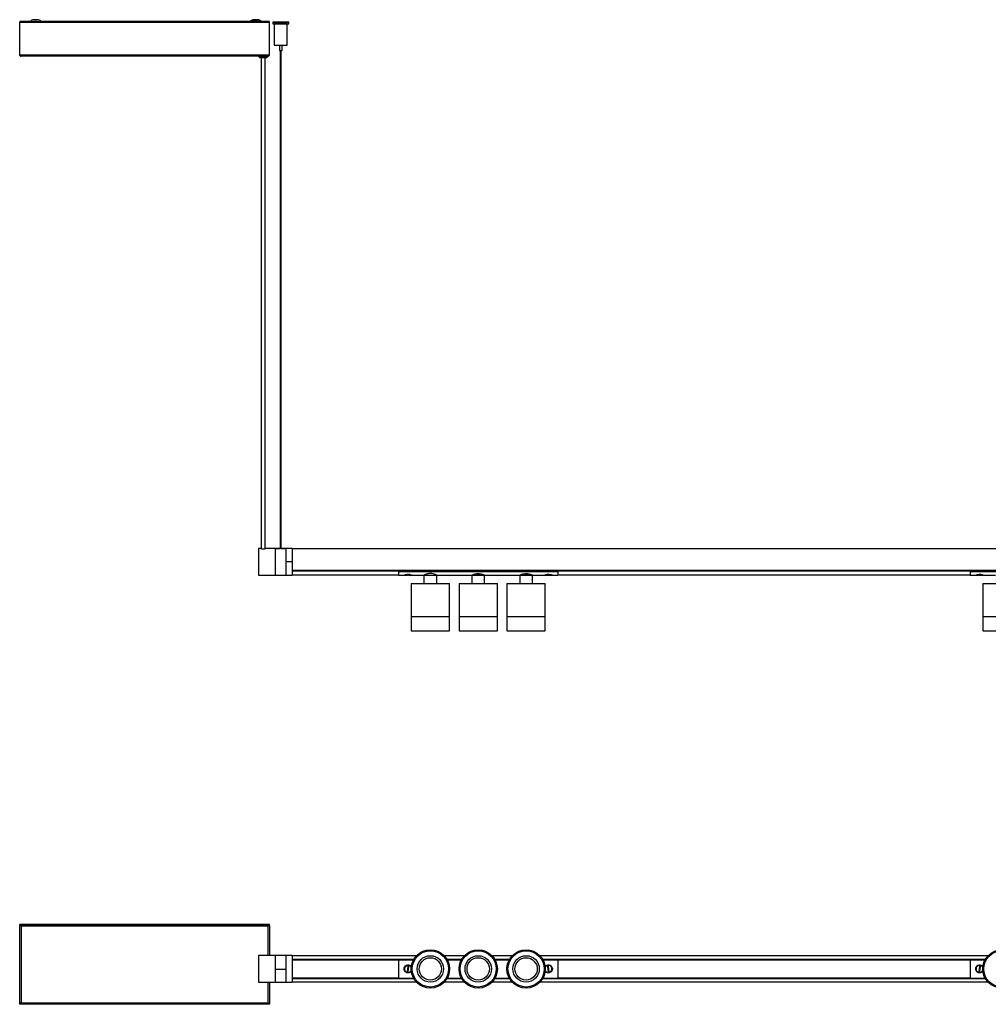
# Model space of a CAD drawing. Header units: millimetres. Extents: x 45 to 3063, y 649 to 1575.
# Tile 1 of 5: x 45 to 956, y 649 to 1575. Entities that reach past the tile are written whole.
import ezdxf

# ---------------------------------------------------------------- set-up
doc = ezdxf.new("R2010")
doc.units = ezdxf.units.MM

msp = doc.modelspace()

# ---------------------------------------------------------------- linework, layer by layer
at = {"color": 7, "linetype": 'Continuous', "lineweight": 25}
for p, q in [((45.48, 1573.38), (45.48, 1573.39)), ((55.03, 1573.39), (45.48, 1573.39)), ((55.04, 1573.39), (45.48, 1573.39)), ((45.48, 1573.39), (45.48, 1573.39)), ((46.28, 1573.38), (45.48, 1573.38)), ((45.48, 1573.38), (45.48, 1572.74)), ((45.48, 1572.74), (280.48, 1572.74)), ((45.48, 1572.73), (45.48, 1572.74)), ((46.28, 1572.74), (45.48, 1572.74)), ((45.48, 1572.74), (45.48, 1572.74)), ((45.48, 1542.13), (45.48, 1572.73)), ((45.48, 1572.73), (280.48, 1572.73)), ((46.28, 1573.38), (46.28, 1572.74)), ((46.28, 1572.74), (46.28, 1572.74)), ((50.48, 1573.17), (48.48, 1573.15)), ((48.48, 1572.74), (48.48, 1573.15)), ((50.48, 1573.17), (54.74, 1573.17)), ((53.68, 1572.86), (53.69, 1572.86)), ((261.73, 1573.39), (65.92, 1573.39)), ((261.72, 1573.39), (65.93, 1573.39)), ((66.22, 1573.17), (113.98, 1573.17)), ((113.98, 1573.17), (113.98, 1573.15)), ((113.98, 1573.15), (114.48, 1573.15)), ((114.48, 1573.15), (114.48, 1573.16)), ((134.48, 1573.16), (114.48, 1573.16)), ((134.48, 1573.16), (134.48, 1573.15)), ((134.48, 1573.15), (134.98, 1573.15)), ((134.98, 1573.15), (134.98, 1573.17)), ((134.98, 1573.17), (261.26, 1573.17)), ((260.68, 1573.08), (260.69, 1573.09)), ((260.69, 1573.08), (260.68, 1573.08)), ((280.48, 1573.39), (273.22, 1573.39)), ((280.48, 1573.39), (273.23, 1573.39)), ((273.79, 1573.17), (275.48, 1573.17)), ((274.27, 1573.08), (274.27, 1573.08)), ((277.48, 1573.15), (275.48, 1573.17)), ((277.48, 1573.15), (277.48, 1572.74)), ((279.68, 1573.38), (280.48, 1573.38)), ((279.68, 1572.74), (279.68, 1573.38)), ((279.68, 1572.74), (279.68, 1572.74)), ((279.68, 1572.74), (280.48, 1572.74)), ((280.48, 1573.38), (280.48, 1573.39)), ((280.48, 1573.39), (280.48, 1573.39)), ((280.48, 1572.74), (280.48, 1573.38)), ((280.48, 1572.73), (280.48, 1572.74)), ((280.48, 1572.74), (280.48, 1572.74)), ((280.48, 1542.13), (280.48, 1572.73)), ((283.44, 1572.86), (283.44, 1571.36)), ((284.94, 1571.26), (284.94, 1551.26)), ((290.44, 1572.86), (290.44, 1572.84)), ((291.44, 1572.84), (291.44, 1572.86)), ((295.24, 1571.23), (295.24, 1571.3)), ((296.94, 1551.26), (296.94, 1571.26)), ((298.44, 1571.36), (298.44, 1572.86)), ((289.69, 1551.21), (289.69, 1546.26)), ((290.44, 1546.25), (290.44, 1077.82)), ((291.44, 1077.82), (291.44, 1546.25)), ((292.19, 1546.26), (292.19, 1551.21)), ((45.48, 1542.13), (280.48, 1542.13)), ((279.08, 1540.74), (46.88, 1540.74)), ((270.48, 1540.74), (270.48, 1540.56)), ((272.48, 1539.54), (272.48, 1077.84)), ((276.48, 1077.84), (276.48, 1539.54)), ((278.48, 1540.56), (278.48, 1540.74)), ((272.25, 1077.89), (269.98, 1077.89)), ((269.98, 1077.89), (269.98, 1052.89)), ((285.83, 1077.89), (276.71, 1077.89)), ((286.64, 1077.89), (285.83, 1077.89)), ((285.83, 1077.89), (285.83, 1052.89)), ((285.83, 1077.89), (285.83, 1077.88)), ((285.83, 1077.88), (285.83, 1052.89)), ((285.83, 1077.88), (286.51, 1077.88)), ((286.51, 1077.86), (286.51, 1077.88)), ((286.51, 1077.88), (286.51, 1077.88)), ((287.24, 1077.88), (290.44, 1077.88)), ((287.24, 1077.88), (287.3, 1077.82)), ((294.42, 1077.82), (287.24, 1077.82)), ((291.44, 1077.88), (294.42, 1077.88)), ((294.36, 1077.82), (294.42, 1077.88)), ((295.83, 1077.89), (295.02, 1077.89)), ((295.15, 1077.88), (295.15, 1077.86)), ((295.15, 1077.88), (295.83, 1077.88)), ((295.15, 1077.88), (295.15, 1077.88)), ((301.68, 1077.89), (295.83, 1077.89)), ((295.83, 1077.89), (295.83, 1077.88)), ((295.83, 1077.89), (295.83, 1065.37)), ((295.83, 1077.88), (295.83, 1052.89)), ((301.68, 1077.89), (301.68, 1065.37)), ((2801.68, 1077.64), (301.68, 1077.64)), ((301.68, 1065.37), (295.83, 1065.37)), ((295.83, 1065.37), (295.83, 1052.89)), ((301.68, 1065.37), (301.68, 1052.89)), ((301.68, 1057.2), (2801.68, 1057.2)), ((2801.68, 1057.13), (301.68, 1057.13)), ((301.68, 1056.9), (401.68, 1056.9)), ((401.68, 1056.53), (301.68, 1056.53)), ((401.68, 1057.13), (401.68, 1057.11)), ((401.68, 1056.32), (401.68, 1057.11)), ((401.68, 1057.11), (551.68, 1057.11)), ((401.68, 1057.11), (403.18, 1057.11)), ((401.68, 1056.32), (551.68, 1056.32)), ((401.68, 1056.32), (401.68, 1052.89)), ((403.18, 1057.13), (403.18, 1057.11)), ((404.68, 1057.13), (404.68, 1057.11)), ((407.23, 1057.13), (407.23, 1057.11)), ((408.55, 1057.13), (408.58, 1057.11)), ((413.28, 1057.13), (413.28, 1057.11)), ((413.28, 1057.11), (535.18, 1057.11)), ((535.18, 1057.13), (535.18, 1057.11)), ((537.3, 1057.13), (537.3, 1057.11)), ((537.93, 1057.11), (537.93, 1057.13)), ((539.23, 1057.13), (539.23, 1057.11)), ((539.99, 1057.13), (540.02, 1057.11)), ((545.28, 1057.13), (545.28, 1057.11)), ((545.28, 1057.11), (551.68, 1057.11)), ((551.68, 1057.13), (551.68, 1057.11)), ((551.68, 1056.32), (551.68, 1057.11)), ((551.68, 1056.9), (939.18, 1056.9)), ((939.18, 1056.53), (551.68, 1056.53)), ((551.68, 1056.32), (551.68, 1052.89)), ((939.18, 1057.13), (939.18, 1057.11)), ((939.18, 1056.32), (939.18, 1057.11)), ((939.18, 1057.11), (1089.18, 1057.11)), ((939.18, 1057.11), (940.68, 1057.11)), ((939.18, 1056.32), (1089.18, 1056.32)), ((939.18, 1056.32), (939.18, 1052.89)), ((940.68, 1057.13), (940.68, 1057.11)), ((942.18, 1057.13), (942.18, 1057.11)), ((944.73, 1057.13), (944.73, 1057.11)), ((946.05, 1057.13), (946.08, 1057.11)), ((950.78, 1057.13), (950.78, 1057.11)), ((950.78, 1057.11), (1072.68, 1057.11)), ((269.98, 1052.89), (285.83, 1052.89)), ((285.83, 1052.89), (295.83, 1052.89)), ((295.83, 1052.89), (301.68, 1052.89)), ((301.68, 1053.19), (401.68, 1053.19)), ((401.68, 1052.89), (406.93, 1052.89)), ((407.5, 1052.97), (410.18, 1052.97)), ((411.48, 1053.22), (410.49, 1053.22)), ((411.18, 1052.97), (413.91, 1052.97)), ((414.38, 1052.89), (425.68, 1052.89)), ((425.68, 1052.89), (425.68, 1044.89)), ((425.68, 1052.89), (437.68, 1052.89)), ((425.68, 1052.89), (437.68, 1052.89)), ((437.68, 1044.89), (437.68, 1052.89)), ((437.68, 1052.89), (470.68, 1052.89)), ((470.68, 1052.89), (470.68, 1044.89)), ((470.68, 1052.89), (482.68, 1052.89)), ((482.68, 1052.89), (470.68, 1052.89)), ((482.68, 1044.89), (482.68, 1052.89)), ((482.68, 1052.89), (515.68, 1052.89)), ((515.68, 1052.89), (515.68, 1044.89)), ((515.68, 1052.89), (521.54, 1052.89)), ((527.68, 1052.89), (515.68, 1052.89)), ((521.54, 1052.89), (527.68, 1052.89)), ((527.68, 1044.89), (527.68, 1052.89)), ((527.68, 1052.89), (538.93, 1052.89)), ((539.45, 1052.97), (542.18, 1052.97)), ((542.91, 1053.22), (541.91, 1053.22)), ((543.18, 1052.97), (545.87, 1052.97)), ((546.38, 1052.89), (551.68, 1052.89)), ((551.68, 1053.19), (939.18, 1053.19)), ((939.18, 1052.89), (944.43, 1052.89)), ((945, 1052.97), (947.68, 1052.97)), ((948.98, 1053.22), (947.99, 1053.22)), ((948.68, 1052.97), (951.41, 1052.97)), ((951.88, 1052.89), (963.18, 1052.89)), ((413.68, 1044.89), (413.68, 1014.09)), ((413.68, 1044.89), (449.68, 1044.89)), ((449.68, 1014.09), (449.68, 1044.89)), ((458.68, 1044.89), (458.68, 1014.09)), ((458.68, 1044.89), (494.68, 1044.89)), ((494.68, 1014.09), (494.68, 1044.89)), ((503.68, 1044.89), (503.68, 1014.09)), ((503.68, 1044.89), (521.27, 1044.89)), ((521.27, 1044.89), (539.68, 1044.89)), ((539.68, 1014.09), (539.68, 1044.89)), ((951.18, 1044.89), (951.18, 1014.09)), ((951.18, 1044.89), (987.18, 1044.89)), ((413.68, 1014.09), (413.68, 1000.59)), ((413.68, 1014.09), (449.68, 1014.09)), ((413.68, 1014.09), (449.68, 1014.09)), ((449.68, 1000.59), (449.68, 1014.09)), ((458.68, 1014.09), (458.68, 1000.59)), ((458.68, 1014.09), (476.59, 1014.09)), ((458.68, 1014.09), (494.68, 1014.09)), ((476.59, 1014.09), (494.68, 1014.09)), ((494.68, 1000.59), (494.68, 1014.09)), ((503.68, 1014.09), (503.68, 1000.59)), ((503.68, 1014.09), (539.68, 1014.09)), ((503.68, 1014.09), (521.27, 1014.09)), ((521.27, 1014.09), (539.68, 1014.09)), ((539.68, 1000.59), (539.68, 1014.09)), ((951.18, 1014.09), (951.18, 1000.59)), ((951.18, 1014.09), (987.18, 1014.09)), ((951.18, 1014.09), (987.18, 1014.09)), ((413.68, 1000.59), (449.68, 1000.59)), ((458.68, 1000.59), (476.59, 1000.59)), ((476.59, 1000.59), (494.68, 1000.59)), ((503.68, 1000.59), (539.68, 1000.59)), ((951.18, 1000.59), (987.18, 1000.59)), ((45.48, 724.65), (280.48, 724.65)), ((45.48, 724.38), (45.48, 724.65)), ((45.48, 724.38), (280.48, 724.38)), ((45.48, 724.38), (45.48, 723.58)), ((45.99, 723.48), (45.48, 723.48)), ((45.48, 650.28), (45.48, 723.48)), ((279.08, 722.96), (46.88, 722.96)), ((46.88, 722.96), (46.88, 650.77)), ((279.08, 722.97), (279.08, 722.96)), ((279.08, 695.15), (279.08, 722.96)), ((279.99, 723.48), (280.48, 723.48)), ((280.48, 724.38), (280.48, 724.65)), ((280.48, 723.58), (280.48, 724.38)), ((280.48, 723.48), (280.48, 695.15)), ((285.83, 695.15), (269.98, 695.15)), ((269.98, 695.15), (269.98, 670.15)), ((295.83, 695.15), (285.83, 695.15)), ((285.83, 695.15), (285.83, 670.15)), ((285.83, 695.15), (285.83, 682.13)), ((295.83, 695.15), (295.83, 682.13)), ((301.68, 695.15), (295.83, 695.15)), ((295.83, 695.15), (295.83, 670.15)), ((301.68, 695.15), (301.68, 670.15)), ((418.49, 694.9), (301.68, 694.9)), ((463.49, 694.9), (444.87, 694.9)), ((508.49, 694.9), (489.87, 694.9)), ((955.99, 694.9), (534.87, 694.9)), ((301.68, 691.76), (416.15, 691.76)), ((416.07, 691.61), (301.68, 691.61)), ((301.68, 691.6), (416.06, 691.6)), ((415.95, 691.4), (301.68, 691.4)), ((301.68, 691.2), (401.68, 691.2)), ((401.68, 691.04), (301.68, 691.04)), ((401.68, 691.25), (415.87, 691.25)), ((401.68, 691.25), (401.68, 674.05)), ((408.74, 685.74), (408.85, 685.57)), ((410.49, 685.19), (409.88, 680.23)), ((411.48, 685.07), (410.49, 685.19)), ((413.31, 685.19), (413.16, 685.05)), ((447.2, 691.76), (461.15, 691.76)), ((461.07, 691.61), (447.29, 691.61)), ((447.3, 691.6), (461.06, 691.6)), ((460.95, 691.4), (447.41, 691.4)), ((447.49, 691.25), (460.87, 691.25)), ((492.2, 691.76), (506.15, 691.76)), ((506.07, 691.61), (492.29, 691.61)), ((492.3, 691.6), (506.06, 691.6)), ((505.95, 691.4), (492.41, 691.4)), ((492.49, 691.25), (505.87, 691.25)), ((537.2, 691.76), (953.65, 691.76)), ((953.57, 691.61), (537.29, 691.61)), ((537.3, 691.6), (953.56, 691.6)), ((953.45, 691.4), (537.41, 691.4)), ((537.49, 691.25), (551.68, 691.25)), ((540.23, 685.08), (540.09, 685.22)), ((542.91, 685.19), (541.91, 685.08)), ((541.91, 685.08), (542.45, 680.11)), ((543.45, 680.22), (542.91, 685.19)), ((544.55, 685.55), (544.66, 685.72)), ((551.68, 691.25), (551.68, 674.05)), ((551.68, 691.2), (939.18, 691.2)), ((939.18, 691.04), (551.68, 691.04)), ((939.18, 691.25), (953.37, 691.25)), ((939.18, 691.25), (939.18, 674.05)), ((946.24, 685.74), (946.35, 685.57)), ((947.99, 685.19), (947.38, 680.23)), ((948.98, 685.07), (947.99, 685.19)), ((950.81, 685.19), (950.66, 685.05)), ((295.83, 682.13), (285.83, 682.13)), ((285.83, 682.13), (285.83, 670.15)), ((295.83, 682.13), (295.83, 680.71)), ((408.2, 680.25), (408.05, 680.12)), ((409.88, 680.23), (410.87, 680.11)), ((410.87, 680.11), (411.48, 685.07)), ((412.51, 679.73), (412.62, 679.56)), ((540.7, 679.59), (540.81, 679.75)), ((542.45, 680.11), (543.45, 680.22)), ((545.27, 680.08), (545.13, 680.22)), ((945.7, 680.25), (945.55, 680.12)), ((947.38, 680.23), (948.37, 680.11)), ((948.37, 680.11), (948.98, 685.07)), ((950.01, 679.73), (950.12, 679.56)), ((269.98, 670.15), (285.83, 670.15)), ((279.08, 650.77), (279.08, 670.15)), ((280.48, 670.15), (280.48, 650.28)), ((285.83, 670.15), (295.83, 670.15)), ((295.83, 670.15), (301.68, 670.15)), ((301.68, 674.26), (401.68, 674.26)), ((401.68, 674.1), (301.68, 674.1)), ((301.68, 673.9), (415.95, 673.9)), ((416.06, 673.7), (301.68, 673.7)), ((301.68, 673.69), (416.07, 673.69)), ((416.15, 673.54), (301.68, 673.54)), ((301.68, 670.4), (418.49, 670.4)), ((401.68, 674.05), (415.87, 674.05)), ((444.87, 670.4), (463.49, 670.4)), ((461.15, 673.54), (447.2, 673.54)), ((447.29, 673.69), (461.07, 673.69)), ((461.06, 673.7), (447.3, 673.7)), ((447.41, 673.9), (460.95, 673.9)), ((447.49, 674.05), (460.87, 674.05)), ((489.87, 670.4), (508.49, 670.4)), ((506.15, 673.54), (492.2, 673.54)), ((492.29, 673.69), (506.07, 673.69)), ((506.06, 673.7), (492.3, 673.7)), ((492.41, 673.9), (505.95, 673.9)), ((492.49, 674.05), (505.87, 674.05)), ((534.87, 670.4), (955.99, 670.4)), ((953.65, 673.54), (537.2, 673.54)), ((537.29, 673.69), (953.57, 673.69)), ((953.56, 673.7), (537.3, 673.7)), ((537.41, 673.9), (953.45, 673.9)), ((537.49, 674.05), (551.68, 674.05)), ((551.68, 674.26), (939.18, 674.26)), ((939.18, 674.1), (551.68, 674.1)), ((939.18, 674.05), (953.37, 674.05)), ((45.96, 650.28), (45.48, 650.28)), ((45.48, 649.38), (45.48, 650.18)), ((280.48, 649.38), (45.48, 649.38)), ((46.88, 650.77), (279.08, 650.77)), ((279.98, 650.28), (280.48, 650.28)), ((280.48, 650.18), (280.48, 649.38))]:
    msp.add_line(p, q, dxfattribs=at)
at = {"color": 7, "linetype": 'Continuous', "lineweight": 25, "flags": 128}
for points in [[(57.74, 1574.91), (57.93, 1574.92), (58.46, 1574.92), (59.26, 1574.93), (60.23, 1574.93), (61.23, 1574.93), (62.13, 1574.93), (62.81, 1574.92), (63.17, 1574.91), (63.17, 1574.9), (62.81, 1574.89), (62.13, 1574.89), (61.23, 1574.88), (60.23, 1574.88), (59.26, 1574.89), (58.46, 1574.89), (57.93, 1574.9), (57.74, 1574.91)], [(264.74, 1575.13), (264.93, 1575.14), (265.46, 1575.14), (266.26, 1575.15), (267.23, 1575.15), (268.23, 1575.15), (269.13, 1575.15), (269.81, 1575.14), (270.17, 1575.13), (270.17, 1575.12), (269.81, 1575.12), (269.13, 1575.11), (268.23, 1575.11), (267.23, 1575.1), (266.26, 1575.11), (265.46, 1575.11), (264.93, 1575.12), (264.74, 1575.13)], [(264.74, 1574.69), (264.93, 1574.69), (265.46, 1574.7), (266.26, 1574.71), (267.23, 1574.71), (268.23, 1574.71), (269.13, 1574.7), (269.81, 1574.7), (270.17, 1574.69), (270.17, 1574.68), (269.81, 1574.67), (269.13, 1574.67), (268.23, 1574.66), (267.23, 1574.66), (266.26, 1574.66), (265.46, 1574.67), (264.93, 1574.68), (264.74, 1574.69)], [(53.69, 1572.86), (53.86, 1572.87), (54.04, 1572.88)], [(65.98, 1573.34), (65.98, 1573.34), (65.8, 1573.32), (65.25, 1573.31), (64.37, 1573.3), (63.23, 1573.29), (61.9, 1573.29), (60.48, 1573.29), (59.05, 1573.29), (57.73, 1573.29), (56.59, 1573.3), (55.71, 1573.31), (55.16, 1573.32), (54.97, 1573.34), (54.97, 1573.34)], [(74.05, 1573.09), (74.22, 1573.09), (74.68, 1573.1), (75.37, 1573.1), (76.18, 1573.1), (76.99, 1573.1), (77.68, 1573.1), (78.14, 1573.09), (78.3, 1573.09), (78.14, 1573.08), (77.68, 1573.07), (76.99, 1573.07), (76.18, 1573.07), (75.37, 1573.07), (74.68, 1573.07), (74.22, 1573.08), (74.05, 1573.09)], [(94.05, 1573.02), (94.22, 1573.02), (94.68, 1573.03), (95.37, 1573.03), (96.18, 1573.03), (96.99, 1573.03), (97.68, 1573.03), (98.14, 1573.02), (98.3, 1573.02), (98.14, 1573.01), (97.68, 1573), (96.99, 1573), (96.18, 1573), (95.37, 1573), (94.68, 1573), (94.22, 1573.01), (94.05, 1573.02)], [(262.51, 1573.54), (262.16, 1573.55), (261.97, 1573.56)], [(272.98, 1573.12), (272.98, 1573.12), (272.8, 1573.1), (272.25, 1573.09), (271.37, 1573.08), (270.23, 1573.07), (268.9, 1573.07), (267.48, 1573.07), (266.05, 1573.07), (264.73, 1573.07), (263.59, 1573.08), (262.71, 1573.09), (262.16, 1573.1), (261.97, 1573.12)], [(272.98, 1573.56), (272.98, 1573.56), (272.8, 1573.55), (272.45, 1573.54)], [(290.95, 1572.79), (289.34, 1572.79), (287.8, 1572.8), (286.41, 1572.8), (285.23, 1572.81), (284.32, 1572.83), (283.72, 1572.84), (283.45, 1572.85), (283.54, 1572.87), (283.97, 1572.88), (284.73, 1572.89), (285.77, 1572.91), (287.06, 1572.91), (288.53, 1572.92), (290.12, 1572.92), (291.74, 1572.92), (293.32, 1572.92), (294.8, 1572.91), (296.09, 1572.91), (297.14, 1572.9), (297.9, 1572.88), (298.34, 1572.87), (298.43, 1572.85), (298.17, 1572.84), (297.57, 1572.83), (296.66, 1572.81), (295.49, 1572.8), (294.1, 1572.8), (292.57, 1572.79), (290.95, 1572.79)], [(286.64, 1571.29), (285.74, 1571.28), (285.16, 1571.27), (284.94, 1571.26), (285.1, 1571.25), (285.63, 1571.23), (286.49, 1571.22), (287.63, 1571.21), (288.98, 1571.21), (290.45, 1571.2), (291.95, 1571.21)], [(286.64, 1571.27), (286.55, 1571.27), (286.44, 1571.26), (286.5, 1571.25)], [(290.94, 1572.84), (289.99, 1572.84), (289.18, 1572.84), (288.63, 1572.85), (288.44, 1572.86), (288.63, 1572.87), (289.17, 1572.87), (289.98, 1572.88), (290.94, 1572.88), (291.89, 1572.88), (292.71, 1572.87), (293.25, 1572.87), (293.44, 1572.86), (293.25, 1572.85), (292.71, 1572.84), (291.9, 1572.84), (290.94, 1572.84)], [(291.34, 1572.85), (291.42, 1572.86), (291.44, 1572.86), (291.37, 1572.86), (291.25, 1572.86), (291.07, 1572.86), (290.88, 1572.86), (290.69, 1572.86), (290.55, 1572.86), (290.46, 1572.86), (290.44, 1572.86), (290.51, 1572.86), (290.63, 1572.85), (290.81, 1572.85), (291, 1572.85), (291.19, 1572.85), (291.34, 1572.85)], [(291.95, 1571.21), (293.39, 1571.21), (294.68, 1571.22), (295.73, 1571.23), (296.48, 1571.24), (296.88, 1571.25), (296.91, 1571.26), (296.56, 1571.28), (295.86, 1571.29), (295.24, 1571.29)], [(408.82, 1057.13), (408.83, 1057.12), (408.83, 1057.11)], [(413.19, 1057.13), (413.19, 1057.12), (413.18, 1057.11)], [(540.21, 1057.11), (540.21, 1057.12), (540.2, 1057.13)], [(544.57, 1057.11), (544.57, 1057.12), (544.57, 1057.13)], [(946.32, 1057.13), (946.33, 1057.12), (946.33, 1057.11)], [(950.69, 1057.13), (950.69, 1057.12), (950.68, 1057.11)], [(410.87, 1053.22), (410.95, 1053.11), (411.02, 1053.03), (411.1, 1052.99), (411.18, 1052.97), (411.25, 1052.99), (411.33, 1053.03), (411.4, 1053.11), (411.48, 1053.22)], [(541.91, 1053.22), (541.98, 1053.11), (542.05, 1053.03), (542.11, 1052.99), (542.18, 1052.97), (542.25, 1052.99), (542.32, 1053.03), (542.39, 1053.11), (542.45, 1053.22)], [(948.37, 1053.22), (948.45, 1053.11), (948.52, 1053.03), (948.6, 1052.99), (948.68, 1052.97), (948.75, 1052.99), (948.83, 1053.03), (948.9, 1053.11), (948.98, 1053.22)]]:
    msp.add_lwpolyline(points, dxfattribs=at)
at = {"color": 7, "linetype": 'Continuous', "lineweight": 25}
for centre, radius in [((431.68, 682.65), 18), ((431.68, 682.65), 17), ((431.68, 682.65), 12.42), ((476.68, 682.65), 18), ((476.68, 682.65), 17), ((476.68, 682.65), 12.42), ((521.68, 682.65), 18), ((521.68, 682.65), 17), ((521.68, 682.65), 12.42), ((969.18, 682.65), 18), ((969.18, 682.65), 17), ((431.68, 682.65), 10.5), ((476.68, 682.65), 10.5), ((521.68, 682.65), 10.5)]:
    msp.add_circle(centre, radius, dxfattribs=at)
for centre, radius, start, end in [((60.48, 1566.86), 8.5, 108.7903, 130.36495), ((60.48, 1566.86), 8.5, 49.63505, 71.2097), ((267.48, 1567.08), 8.5, 108.7903, 130.36495), ((267.48, 1566.64), 8.5, 108.7903, 130.36495), ((267.48, 1567.08), 8.5, 49.63505, 71.2097), ((267.48, 1566.64), 8.5, 49.63505, 71.2097), ((60.42, 1841.1), 268.33, 268.56075, 271.4637), ((65.66, 1539.81), 33.1, 87.21032, 90.40135), ((261.95, 1548.19), 24.92, 89.94728, 92.90784), ((261.85, 1596.12), 23.07, 267.11804, 269.84398), ((272.99, 1547.73), 25.39, 87.1008, 90.01277), ((273.33, 1587.82), 14.78, 269.42449, 273.63641), ((288.87, 1760.88), 189.6, 268.35807, 270.62851), ((293.03, 1759.52), 188.24, 269.36878, 271.64802), ((290.19, 1785.01), 233.81, 268.71274, 270.43095), ((290.94, 1595.66), 49.42, 268.55065, 271.44935), ((293.16, 1673.93), 122.73, 269.437, 271.76636), ((274.48, 1707.76), 167.24, 268.6295, 271.3705), ((274.48, 1088.17), 10.52, 257.76318, 282.32112), ((410.1, 1053.38), 0.413, 281.39262, 338.31596), ((543.27, 1053.34), 0.38, 197.78195, 256.00495), ((947.6, 1053.38), 0.413, 281.39262, 338.31596), ((408.3, 685.42), 0.2, 310.75738, 353.0493), ((545.1, 685.38), 0.2, 186.1959, 207.33363), ((945.8, 685.42), 0.2, 310.75738, 353.0493), ((407.7, 680.54), 0.2, 353.0493, 14.18703), ((413.06, 679.89), 0.2, 130.75738, 173.0493), ((413.66, 684.76), 0.2, 173.0493, 215.34122), ((539.73, 684.8), 0.2, 323.90398, 6.1959), ((540.26, 679.92), 0.2, 6.1959, 48.48781), ((545.63, 680.5), 0.2, 143.90398, 186.1959), ((945.2, 680.54), 0.2, 353.0493, 14.18703), ((950.56, 679.89), 0.2, 130.75738, 173.0493), ((951.16, 684.76), 0.2, 173.0493, 215.34122)]:
    msp.add_arc(centre, radius, start, end, dxfattribs=at)
for points, knots in [([(54.95, 1573.34), (54.9, 1573.29), (54.75, 1573.15), (54.48, 1573.02), (54.21, 1572.93), (54.1, 1572.91), (54.06, 1572.9)], [0, 0, 0, 0, 0.202818, 0.570148, 0.857277, 1, 1, 1, 1]), ([(66.86, 1572.91), (66.81, 1572.92), (66.6, 1572.97), (66.24, 1573.11), (66.03, 1573.32), (65.97, 1573.39)], [0, 0, 0, 0, 0.165386, 0.727813, 1, 1, 1, 1]), ([(261.95, 1573.55), (261.93, 1573.53), (261.82, 1573.41), (261.57, 1573.28), (261.28, 1573.17), (261.1, 1573.13), (261.06, 1573.12), (261.06, 1573.12)], [0, 0, 0, 0, 0.073744, 0.466679, 0.783261, 0.99868, 1, 1, 1, 1]), ([(261.95, 1573.11), (261.9, 1573.07), (261.75, 1572.93), (261.51, 1572.81), (261.33, 1572.75), (261.27, 1572.74)], [0, 0, 0, 0, 0.268788, 0.755598, 1, 1, 1, 1]), ([(273.86, 1573.13), (273.81, 1573.14), (273.6, 1573.19), (273.25, 1573.33), (273.04, 1573.54), (272.97, 1573.61)], [0, 0, 0, 0, 0.160799, 0.711186, 1, 1, 1, 1]), ([(273.68, 1572.74), (273.5, 1572.8), (273.23, 1572.89), (273.03, 1573.1), (272.97, 1573.17)], [0, 0, 0, 0, 0.662326, 1, 1, 1, 1]), ([(293.63, 1571.22), (293.22, 1571.22), (292.31, 1571.21), (290.72, 1571.21), (289.11, 1571.22), (287.77, 1571.23), (286.82, 1571.24), (286.61, 1571.25), (286.5, 1571.25)], [0, 0, 0, 0, 0.143462, 0.320208, 0.496409, 0.6696, 0.840454, 1, 1, 1, 1]), ([(295.86, 1571.25), (295.84, 1571.25), (295.78, 1571.24), (295.61, 1571.24), (295.29, 1571.23), (294.81, 1571.23), (294.35, 1571.22), (293.95, 1571.22), (293.74, 1571.22), (293.63, 1571.22)], [0, 0, 0, 0, 0.063209, 0.189745, 0.401364, 0.612982, 0.804177, 0.901799, 1, 1, 1, 1]), ([(295.24, 1571.28), (295.46, 1571.27), (295.92, 1571.26), (295.97, 1571.25), (295.87, 1571.25), (295.86, 1571.25)], [0, 0, 0, 0, 0.440134, 0.910229, 1, 1, 1, 1]), ([(45.48, 1542.13), (45.6, 1541.94), (45.84, 1541.57), (46.19, 1541.1), (46.54, 1540.79), (46.77, 1540.76), (46.88, 1540.74)], [0, 0, 0, 0, 0.254679, 0.509571, 0.764463, 1, 1, 1, 1]), ([(270.5, 1540.56), (270.49, 1540.51), (270.48, 1540.35), (270.58, 1540.11), (270.74, 1539.87), (270.92, 1539.72), (271.09, 1539.64), (271.23, 1539.59), (271.32, 1539.57), (271.38, 1539.57), (271.43, 1539.56), (271.51, 1539.56), (271.68, 1539.55), (272.16, 1539.54), (272.75, 1539.54), (273.2, 1539.54), (273.34, 1539.54)], [0, 0, 0, 0, 0.029982, 0.100221, 0.156727, 0.204426, 0.244404, 0.276048, 0.296934, 0.31257, 0.332576, 0.372043, 0.513536, 0.707305, 0.911413, 1, 1, 1, 1]), ([(273.34, 1539.54), (273.51, 1539.54), (273.97, 1539.53), (274.84, 1539.53), (275.79, 1539.54), (276.61, 1539.54), (277.22, 1539.55), (277.44, 1539.56), (277.56, 1539.56), (277.66, 1539.58), (277.8, 1539.61), (278.02, 1539.7), (278.25, 1539.9), (278.44, 1540.2), (278.47, 1540.43), (278.48, 1540.55)], [0, 0, 0, 0, 0.076431, 0.212263, 0.34807, 0.483971, 0.620236, 0.758447, 0.791286, 0.805869, 0.823351, 0.857061, 0.903336, 0.951133, 1, 1, 1, 1]), ([(286.51, 1077.88), (286.51, 1077.88), (286.52, 1077.89), (286.61, 1077.89), (286.76, 1077.89), (286.98, 1077.89), (287.15, 1077.89), (287.24, 1077.88)], [0, 0, 0, 0, 0.13618, 0.271611, 0.469173, 0.748087, 1, 1, 1, 1]), ([(287.24, 1077.82), (287.13, 1077.82), (286.93, 1077.82), (286.71, 1077.84), (286.58, 1077.85), (286.52, 1077.86), (286.51, 1077.86), (286.51, 1077.86)], [0, 0, 0, 0, 0.3415483, 0.5874747, 0.7629782, 0.9002508, 1, 1, 1, 1]), ([(294.42, 1077.88), (294.53, 1077.89), (294.72, 1077.89), (294.95, 1077.89), (295.08, 1077.89), (295.14, 1077.89), (295.15, 1077.88), (295.15, 1077.88)], [0, 0, 0, 0, 0.341548, 0.587475, 0.762978, 0.900251, 1, 1, 1, 1]), ([(295.15, 1077.86), (295.14, 1077.86), (295.13, 1077.85), (295.05, 1077.84), (294.9, 1077.83), (294.68, 1077.82), (294.5, 1077.82), (294.42, 1077.82)], [0, 0, 0, 0, 0.13618, 0.271611, 0.469173, 0.748087, 1, 1, 1, 1]), ([(544.82, 1057.11), (544.82, 1057.11), (544.83, 1057.11), (544.84, 1057.12), (544.85, 1057.13)], [0, 0, 0, 0, 0.240123, 1, 1, 1, 1]), ([(406.93, 1052.89), (406.97, 1052.9), (407.05, 1052.92), (407.66, 1053.09), (408.58, 1053.29), (409.76, 1053.45), (411.03, 1053.48), (412.23, 1053.38), (413.28, 1053.19), (414.04, 1053), (414.43, 1052.89), (414.39, 1052.9), (414.38, 1052.9)], [0, 0, 0, 0, 0.104171, 0.20824, 0.315012, 0.424139, 0.530179, 0.632423, 0.736104, 0.844106, 0.952783, 1, 1, 1, 1]), ([(412.53, 1053.31), (412.35, 1053.34), (411.88, 1053.4), (410.92, 1053.43), (409.82, 1053.36), (408.81, 1053.22), (408.03, 1053.07), (407.57, 1052.98), (407.52, 1052.98), (407.5, 1052.98)], [0, 0, 0, 0, 0.100603, 0.258658, 0.422048, 0.587047, 0.748438, 0.908233, 1, 1, 1, 1]), ([(413.91, 1052.97), (413.92, 1052.98), (413.95, 1052.99), (413.68, 1053.08), (413.53, 1053.12)], [0, 0, 0, 0, 0.463154, 1, 1, 1, 1]), ([(437.68, 1052.89), (437.62, 1052.92), (437.5, 1052.97), (436.59, 1053.39), (435.2, 1053.91), (433.35, 1054.36), (431.33, 1054.47), (429.48, 1054.24), (427.85, 1053.8), (426.53, 1053.28), (425.78, 1052.94), (425.71, 1052.9), (425.68, 1052.89)], [0, 0, 0, 0, 0.099421, 0.198624, 0.303522, 0.415658, 0.521207, 0.61543, 0.711933, 0.819593, 0.931402, 1, 1, 1, 1]), ([(470.68, 1052.89), (470.69, 1052.89), (470.72, 1052.9), (471.11, 1053.1), (472.14, 1053.54), (473.68, 1054.06), (475.62, 1054.43), (477.61, 1054.43), (479.4, 1054.13), (480.95, 1053.64), (482.14, 1053.14), (482.64, 1052.91), (482.67, 1052.89), (482.68, 1052.89)], [0, 0, 0, 0, 0.034782, 0.130608, 0.229374, 0.337248, 0.449116, 0.550532, 0.643801, 0.74338, 0.853745, 0.963791, 1, 1, 1, 1]), ([(515.68, 1052.89), (515.69, 1052.89), (515.72, 1052.9), (516.11, 1053.1), (517.14, 1053.54), (518.68, 1054.06), (520.62, 1054.43), (522.61, 1054.43), (524.4, 1054.13), (525.95, 1053.64), (527.14, 1053.14), (527.64, 1052.91), (527.67, 1052.89), (527.68, 1052.89)], [0, 0, 0, 0, 0.034782, 0.130608, 0.229374, 0.337248, 0.449116, 0.550532, 0.643801, 0.74338, 0.853745, 0.963791, 1, 1, 1, 1]), ([(538.93, 1052.89), (538.97, 1052.9), (539.05, 1052.92), (539.66, 1053.09), (540.58, 1053.29), (541.76, 1053.45), (543.03, 1053.48), (544.23, 1053.38), (545.28, 1053.19), (546.04, 1053), (546.43, 1052.89), (546.39, 1052.9), (546.38, 1052.9)], [0, 0, 0, 0, 0.104171, 0.20824, 0.315012, 0.424139, 0.530179, 0.632423, 0.736104, 0.844106, 0.952783, 1, 1, 1, 1]), ([(545.87, 1052.98), (545.86, 1052.98), (545.84, 1052.97), (545.47, 1053.05), (544.79, 1053.18), (543.84, 1053.33), (542.78, 1053.42), (541.68, 1053.42), (540.69, 1053.31), (539.94, 1053.15), (539.49, 1053.02), (539.41, 1052.97), (539.44, 1052.97), (539.45, 1052.97)], [0, 0, 0, 0, 0.044773, 0.139512, 0.248015, 0.352739, 0.455328, 0.560236, 0.668186, 0.775396, 0.880029, 0.984579, 1, 1, 1, 1]), ([(944.43, 1052.89), (944.47, 1052.9), (944.55, 1052.92), (945.16, 1053.09), (946.08, 1053.29), (947.26, 1053.45), (948.53, 1053.48), (949.73, 1053.38), (950.78, 1053.19), (951.54, 1053), (951.93, 1052.89), (951.89, 1052.9), (951.88, 1052.9)], [0, 0, 0, 0, 0.104171, 0.20824, 0.315012, 0.424139, 0.530179, 0.632423, 0.736104, 0.844106, 0.952783, 1, 1, 1, 1]), ([(950.03, 1053.31), (949.85, 1053.34), (949.38, 1053.4), (948.42, 1053.43), (947.32, 1053.36), (946.31, 1053.22), (945.53, 1053.07), (945.07, 1052.98), (945.02, 1052.98), (945, 1052.98)], [0, 0, 0, 0, 0.1006027, 0.258658, 0.422048, 0.5870474, 0.748438, 0.908233, 1, 1, 1, 1]), ([(951.41, 1052.97), (951.42, 1052.98), (951.45, 1052.99), (951.18, 1053.08), (951.03, 1053.12)], [0, 0, 0, 0, 0.463154, 1, 1, 1, 1]), ([(45.48, 724.38), (45.6, 724.35), (45.84, 724.31), (46.19, 723.97), (46.54, 723.5), (46.77, 723.14), (46.88, 722.96)], [0, 0, 0, 0, 0.254679, 0.509571, 0.764463, 1, 1, 1, 1]), ([(45.48, 723.58), (45.65, 723.56), (46, 723.51), (46.46, 723.25), (46.76, 723.05), (46.88, 722.97)], [0, 0, 0, 0, 0.361368, 0.747988, 1, 1, 1, 1]), ([(46.88, 722.97), (46.8, 723.01), (46.65, 723.1), (46.48, 723.19), (46.43, 723.25), (46.42, 723.26)], [0, 0, 0, 0, 0.4392424, 0.8784848, 1, 1, 1, 1]), ([(279.55, 723.27), (279.54, 723.25), (279.48, 723.2), (279.31, 723.1), (279.16, 723.01), (279.08, 722.97)], [0, 0, 0, 0, 0.156376, 0.578188, 1, 1, 1, 1]), ([(406.93, 682.65), (406.97, 683.06), (407.05, 683.88), (407.66, 684.99), (408.58, 685.85), (409.76, 686.36), (411.03, 686.45), (412.23, 686.13), (413.26, 685.49), (413.7, 684.83), (413.92, 684.51)], [0, 0, 0, 0, 0.124821, 0.249519, 0.377457, 0.508217, 0.635277, 0.757789, 0.882024, 1, 1, 1, 1]), ([(413.77, 681.18), (413.75, 681.12), (413.62, 680.71), (413.04, 680.08), (412.09, 679.42), (410.94, 679.14), (409.77, 679.26), (408.72, 679.73), (407.88, 680.52), (407.36, 681.52), (407.17, 682.62), (407.33, 683.72), (407.86, 684.74), (408.69, 685.55), (409.76, 686.04), (410.93, 686.16), (412.06, 685.88), (413.01, 685.26), (413.63, 684.58), (413.79, 684.08), (413.83, 683.95)], [0, 0, 0, 0, 0.0098759, 0.0699541, 0.131811, 0.1944246, 0.2554316, 0.3149783, 0.3754699, 0.4378234, 0.4920897, 0.5520859, 0.6120319, 0.6728079, 0.7352755, 0.7974141, 0.8575648, 0.9172304, 0.9785975, 1, 1, 1, 1]), ([(413.76, 683.57), (413.7, 683.81), (413.64, 684.05), (413.35, 684.58), (412.9, 685.15), (411.99, 685.74), (410.92, 686.01), (409.81, 685.9), (408.81, 685.42), (408.02, 684.65), (407.53, 683.67), (407.38, 682.62), (407.55, 681.56), (408.04, 680.61), (408.83, 679.86), (409.82, 679.4), (410.92, 679.29), (412, 679.57), (412.91, 680.19), (413.53, 680.94), (413.69, 681.5), (413.75, 681.71)], [0, 0, 0, 0, 0.039179, 0.039559, 0.098243, 0.155, 0.212019, 0.270963, 0.330487, 0.388709, 0.446356, 0.504136, 0.556346, 0.616142, 0.673855, 0.730392, 0.788206, 0.847697, 0.90678, 0.964444, 1, 1, 1, 1]), ([(539.43, 684.42), (539.51, 684.6), (539.78, 685.15), (540.6, 685.84), (541.76, 686.36), (543.03, 686.45), (544.23, 686.14), (545.27, 685.45), (546.05, 684.45), (546.46, 683.23), (546.44, 681.97), (546.02, 680.8), (545.24, 679.82), (544.17, 679.13), (542.92, 678.84), (541.66, 678.97), (540.56, 679.5), (539.8, 680.12), (539.57, 680.61), (539.52, 680.73)], [0, 0, 0, 0, 0.029992, 0.093992, 0.159404, 0.222965, 0.28425, 0.346398, 0.411135, 0.476277, 0.539076, 0.600477, 0.663316, 0.728426, 0.793196, 0.855272, 0.916602, 0.980177, 1, 1, 1, 1]), ([(539.5, 683.89), (539.6, 684.13), (539.83, 684.73), (540.59, 685.47), (541.63, 686.01), (542.79, 686.16), (543.92, 685.94), (544.92, 685.36), (545.65, 684.51), (546.09, 683.48), (546.18, 682.37), (545.9, 681.25), (545.27, 680.28), (544.35, 679.56), (543.23, 679.18), (542.07, 679.19), (540.99, 679.58), (540.11, 680.24), (539.76, 680.86), (539.61, 681.14)], [0, 0, 0, 0, 0.040775, 0.102566, 0.165112, 0.226054, 0.285537, 0.345963, 0.40825, 0.462458, 0.52239, 0.582272, 0.642982, 0.705383, 0.767455, 0.827541, 0.887143, 0.948444, 1, 1, 1, 1]), ([(539.67, 681.42), (539.68, 681.4), (539.77, 681.03), (540.03, 680.71), (540.52, 680.16), (541.09, 679.71), (542.11, 679.34), (543.21, 679.33), (544.26, 679.69), (545.13, 680.38), (545.72, 681.31), (545.98, 682.38), (545.89, 683.44), (545.48, 684.42), (544.79, 685.24), (543.85, 685.79), (542.78, 686.01), (541.68, 685.87), (540.7, 685.35), (539.92, 684.55), (539.67, 683.87), (539.55, 683.54)], [0, 0, 0, 0, 0.00199, 0.06265, 0.063035, 0.122542, 0.180095, 0.237914, 0.297685, 0.358044, 0.417083, 0.475538, 0.534129, 0.587071, 0.647706, 0.706228, 0.763558, 0.822183, 0.882509, 0.942421, 1, 1, 1, 1]), ([(944.43, 682.65), (944.47, 683.06), (944.55, 683.88), (945.16, 684.99), (946.08, 685.85), (947.26, 686.36), (948.53, 686.45), (949.73, 686.13), (950.77, 685.48), (951.22, 684.8), (951.45, 684.47)], [0, 0, 0, 0, 0.124206, 0.248288, 0.375595, 0.50571, 0.632143, 0.754051, 0.877672, 1, 1, 1, 1]), ([(951.31, 681.29), (951.28, 681.2), (951.14, 680.74), (950.54, 680.07), (949.59, 679.43), (948.44, 679.14), (947.27, 679.26), (946.22, 679.73), (945.38, 680.52), (944.86, 681.52), (944.67, 682.62), (944.83, 683.72), (945.36, 684.74), (946.19, 685.55), (947.26, 686.04), (948.43, 686.16), (949.56, 685.88), (950.52, 685.26), (951.16, 684.53), (951.33, 683.98), (951.38, 683.8)], [0, 0, 0, 0, 0.015807, 0.075, 0.135945, 0.197636, 0.257745, 0.316414, 0.376014, 0.437449, 0.490916, 0.550028, 0.609091, 0.668972, 0.730519, 0.791742, 0.851006, 0.909793, 0.970256, 1, 1, 1, 1]), ([(951.26, 683.57), (951.2, 683.81), (951.14, 684.05), (950.85, 684.58), (950.4, 685.15), (949.49, 685.74), (948.42, 686.01), (947.31, 685.9), (946.31, 685.42), (945.52, 684.65), (945.03, 683.67), (944.88, 682.62), (945.05, 681.56), (945.54, 680.61), (946.33, 679.86), (947.32, 679.4), (948.42, 679.29), (949.5, 679.57), (950.41, 680.19), (951.02, 680.93), (951.18, 681.48), (951.24, 681.68)], [0, 0, 0, 0, 0.039238, 0.039618, 0.09839, 0.155232, 0.212336, 0.271368, 0.330981, 0.389291, 0.447024, 0.50489, 0.557178, 0.617064, 0.674863, 0.731485, 0.789385, 0.848966, 0.908137, 0.965886, 1, 1, 1, 1]), ([(413.8, 680.63), (413.61, 680.37), (413.19, 679.75), (412.16, 679.13), (410.92, 678.84), (409.67, 678.97), (408.54, 679.49), (407.64, 680.35), (407.04, 681.45), (406.96, 682.27), (406.93, 682.65)], [0, 0, 0, 0, 0.100461, 0.233367, 0.365584, 0.492297, 0.617489, 0.747265, 0.880771, 1, 1, 1, 1]), ([(951.3, 680.63), (951.11, 680.37), (950.69, 679.75), (949.66, 679.13), (948.42, 678.84), (947.17, 678.97), (946.04, 679.49), (945.14, 680.35), (944.54, 681.45), (944.46, 682.27), (944.43, 682.65)], [0, 0, 0, 0, 0.100461, 0.233367, 0.365584, 0.492297, 0.617489, 0.747265, 0.880771, 1, 1, 1, 1]), ([(46.88, 650.77), (46.76, 650.58), (46.52, 650.21), (46.17, 649.74), (45.82, 649.43), (45.59, 649.4), (45.48, 649.38)], [0, 0, 0, 0, 0.254681, 0.509573, 0.764466, 1, 1, 1, 1]), ([(46.88, 650.77), (46.71, 650.66), (46.36, 650.43), (45.89, 650.21), (45.6, 650.19), (45.48, 650.18)], [0, 0, 0, 0, 0.361368, 0.747988, 1, 1, 1, 1]), ([(46.38, 650.45), (46.4, 650.48), (46.46, 650.54), (46.65, 650.65), (46.8, 650.73), (46.88, 650.77)], [0, 0, 0, 0, 0.233607, 0.616804, 1, 1, 1, 1]), ([(279.08, 650.77), (279.16, 650.73), (279.31, 650.65), (279.48, 650.55), (279.54, 650.49), (279.56, 650.47)], [0, 0, 0, 0, 0.412409, 0.824818, 1, 1, 1, 1])]:
    msp.add_open_spline(points, degree=3, knots=knots, dxfattribs=at)
for points in [[(46.88, 1540.74), (46.7, 1540.76), (46.33, 1540.8), (45.87, 1541.13), (45.54, 1541.59), (45.5, 1541.95), (45.48, 1542.14)], [(279.08, 1540.74), (279.2, 1540.76), (279.43, 1540.8), (279.78, 1541.12), (280.13, 1541.58), (280.36, 1541.95), (280.48, 1542.13)], [(46.88, 722.96), (46.7, 723.01), (46.33, 723.09), (45.87, 723.22), (45.54, 723.35), (45.5, 723.43), (45.48, 723.48)], [(279.08, 722.96), (279.2, 723.15), (279.43, 723.51), (279.78, 723.98), (280.13, 724.31), (280.36, 724.35), (280.48, 724.38)], [(279.08, 722.97), (279.2, 723.05), (279.43, 723.21), (279.78, 723.41), (280.13, 723.55), (280.36, 723.57), (280.48, 723.58)], [(280.48, 723.48), (280.46, 723.43), (280.42, 723.35), (280.09, 723.22), (279.63, 723.09), (279.26, 723.01), (279.08, 722.96)], [(45.48, 650.28), (45.5, 650.32), (45.54, 650.4), (45.87, 650.52), (46.33, 650.64), (46.7, 650.73), (46.88, 650.77)], [(279.08, 650.77), (279.26, 650.73), (279.63, 650.64), (280.09, 650.52), (280.42, 650.4), (280.46, 650.32), (280.48, 650.28)], [(280.48, 649.38), (280.36, 649.4), (280.13, 649.44), (279.78, 649.76), (279.43, 650.22), (279.2, 650.58), (279.08, 650.77)], [(280.48, 650.18), (280.36, 650.19), (280.13, 650.2), (279.78, 650.34), (279.43, 650.54), (279.2, 650.7), (279.08, 650.77)]]:
    msp.add_open_spline(points, degree=3, dxfattribs=at)

doc.saveas('drawing.dxf')
